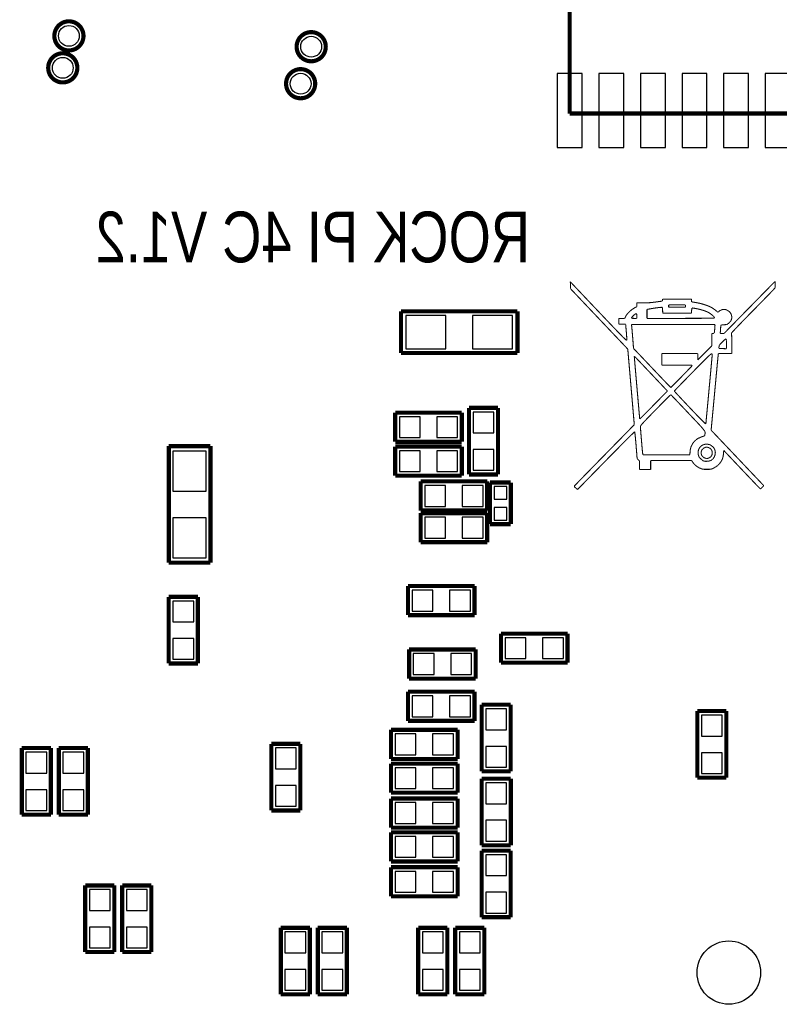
# Model space of a CAD drawing. Extents: x 0 to 59, y 0 to 85.
# Tile 3 of 8: x 24.3 to 42.5, y 17 to 40.6. Entities that reach past the tile are written whole.
import ezdxf

# ---------------------------------------------------------------- set-up
doc = ezdxf.new("R2010")
doc.units = 0
for name, color, linetype in [('BG_SILKSCREEN_BOTTOM', 1, 'CONTINUOUS'), ('PG_SILKSCREEN_BOTTOM', 3, 'CONTINUOUS'), ('PIN_BOTTOM', 4, 'CONTINUOUS')]:
    doc.layers.add(name, color=color, linetype=linetype)

msp = doc.modelspace()

# ---------------------------------------------------------------- linework, layer by layer
at = {"layer": 'BG_SILKSCREEN_BOTTOM', "const_width": 0.0254}
for points in [[(37.507012, 34.324087), (37.510009, 34.239403)], [(37.5444, 34.282685), (37.507012, 34.324087)], [(42.424299, 34.330005), (41.811118, 33.704784)], [(42.427322, 34.2551), (42.424299, 34.330005)], [(37.510009, 34.239403), (37.512904, 34.154694)], [(37.512904, 34.154694), (38.199898, 33.430083)], [(37.56152, 34.264397), (37.5444, 34.282685)], [(37.597715, 34.225992), (37.56152, 34.264397)], [(37.651106, 34.169604), (37.597715, 34.225992)], [(37.71961, 34.097189), (37.651106, 34.169604)], [(37.801423, 34.010905), (37.71961, 34.097189)], [(42.299001, 34.041283), (42.342105, 34.085886)], [(42.342105, 34.085886), (42.372305, 34.117305)], [(42.372305, 34.117305), (42.387901, 34.133993)], [(42.387901, 34.133993), (42.430217, 34.181288)], [(42.430217, 34.181288), (42.427322, 34.2551)], [(37.894412, 33.912683), (37.801423, 34.010905)], [(37.9968, 33.804784), (37.894412, 33.912683)], [(39.438301, 33.822488), (39.409421, 33.820405)], [(39.466418, 33.825002), (39.438301, 33.822488)], [(39.5208, 33.831784), (39.466418, 33.825002)], [(39.542618, 33.834781), (39.5208, 33.831784)], [(39.564513, 33.837702), (39.542618, 33.834781)], [(39.586002, 33.840699), (39.564513, 33.837702)], [(39.606601, 33.843493), (39.586002, 33.840699)], [(39.625803, 33.846084), (39.606601, 33.843493)], [(39.643304, 33.848497), (39.625803, 33.846084)], [(39.658519, 33.850504), (39.643304, 33.848497)], [(39.68021, 33.853399), (39.658519, 33.850504)], [(39.69131, 33.855), (39.68021, 33.853399)], [(39.700302, 33.8566), (39.69131, 33.855)], [(39.707414, 33.858505), (39.700302, 33.8566)], [(39.7129, 33.860588), (39.707414, 33.858505)], [(39.716913, 33.863382), (39.7129, 33.860588)], [(39.719707, 33.866785), (39.716913, 33.863382)], [(39.721409, 33.871103), (39.719707, 33.866785)], [(39.722603, 33.88299), (39.721409, 33.871103)], [(39.722603, 33.906587), (39.722603, 33.88299)], [(40.421408, 33.906587), (39.722603, 33.906587)], [(40.421408, 33.840598), (40.421408, 33.906587)], [(40.522804, 33.823885), (40.421408, 33.840598)], [(40.592604, 33.810296), (40.522804, 33.823885)], [(42.027323, 33.763001), (42.107104, 33.844382)], [(42.107104, 33.844382), (42.1799, 33.918982)], [(42.1799, 33.918982), (42.244416, 33.9852)], [(42.244416, 33.9852), (42.299001, 34.041283)], [(38.221615, 33.567903), (37.9968, 33.804784)], [(38.9128, 33.590992), (38.890423, 33.567294)], [(38.937108, 33.614182), (38.9128, 33.590992)], [(38.962914, 33.636382), (38.937108, 33.614182)], [(38.989508, 33.657083), (38.962914, 33.636382)], [(39.043407, 33.691982), (38.989508, 33.657083)], [(39.102513, 33.724393), (39.043407, 33.691982)], [(39.102513, 33.819998), (39.102513, 33.724393)], [(39.253109, 33.817001), (39.102513, 33.819998)], [(39.286104, 33.8169), (39.253109, 33.817001)], [(39.318209, 33.817103), (39.286104, 33.8169)], [(39.349401, 33.817789), (39.318209, 33.817103)], [(39.348512, 33.658505), (39.440104, 33.675193)], [(39.348512, 33.443799), (39.348512, 33.658505)], [(39.379804, 33.818906), (39.349401, 33.817789)], [(39.409421, 33.820405), (39.379804, 33.818906)], [(39.440104, 33.675193), (39.507109, 33.686394)], [(39.507109, 33.686394), (39.53952, 33.691297)], [(39.53952, 33.691297), (39.570508, 33.695792)], [(39.570508, 33.695792), (39.599819, 33.699806)], [(39.599819, 33.699806), (39.626819, 33.703082)], [(39.626819, 33.703082), (39.651203, 33.705698)], [(39.651203, 33.705698), (39.672412, 33.707603)], [(39.672412, 33.707603), (39.690116, 33.708696)], [(39.690116, 33.708696), (39.721612, 33.709686)], [(39.721612, 33.709686), (39.724508, 33.638795)], [(39.724508, 33.638795), (39.727505, 33.566887)], [(39.870202, 33.768792), (40.273707, 33.768792)], [(39.870202, 33.709686), (39.870202, 33.768792)], [(40.273707, 33.709686), (39.870202, 33.709686)], [(40.273707, 33.768792), (40.273707, 33.709686)], [(40.416505, 33.566887), (40.421408, 33.631886)], [(40.421408, 33.631886), (40.42631, 33.695894)], [(40.42631, 33.695894), (40.504999, 33.683092)], [(40.504999, 33.683092), (40.584501, 33.667294)], [(40.584501, 33.667294), (40.6241, 33.657591)], [(40.658923, 33.794598), (40.592604, 33.810296)], [(40.6241, 33.657591), (40.662809, 33.646999)], [(40.721407, 33.776895), (40.658923, 33.794598)], [(40.662809, 33.646999), (40.700223, 33.635594)], [(40.700223, 33.635594), (40.735707, 33.623606)], [(40.7797, 33.757184), (40.721407, 33.776895)], [(40.735707, 33.623606), (40.768905, 33.611083)], [(40.768905, 33.611083), (40.799106, 33.598383)], [(40.833802, 33.735797), (40.7797, 33.757184)], [(40.799106, 33.598383), (40.825903, 33.585582)], [(40.825903, 33.585582), (40.869819, 33.558201)], [(40.883205, 33.712683), (40.833802, 33.735797)], [(40.927807, 33.688096), (40.883205, 33.712683)], [(41.001112, 33.634883), (40.927807, 33.688096)], [(41.052318, 33.588604), (41.001112, 33.634883)], [(41.073908, 33.609305), (41.052318, 33.588604)], [(41.0988, 33.629092), (41.073908, 33.609305)], [(41.1258, 33.643799), (41.0988, 33.629092)], [(41.154401, 33.653603), (41.1258, 33.643799)], [(41.183916, 33.658302), (41.154401, 33.653603)], [(41.213811, 33.658099), (41.183916, 33.658302)], [(41.811118, 33.704784), (41.198013, 33.079487)], [(41.243504, 33.652892), (41.213811, 33.658099)], [(41.272511, 33.642605), (41.243504, 33.652892)], [(41.325902, 33.607299), (41.272511, 33.642605)], [(41.351505, 33.578394), (41.325902, 33.607299)], [(41.765499, 33.496098), (41.85351, 33.585582)], [(41.85351, 33.585582), (42.027323, 33.763001)], [(38.199898, 33.430083), (38.886917, 32.705396)], [(38.387909, 33.392999), (38.221615, 33.567903)], [(38.523418, 33.250784), (38.387909, 33.392999)], [(38.669417, 33.443799), (38.669417, 33.306004)], [(38.812114, 33.443799), (38.669417, 33.443799)], [(38.840715, 33.498003), (38.812114, 33.443799)], [(38.853821, 33.520304), (38.840715, 33.498003)], [(38.870611, 33.543596), (38.853821, 33.520304)], [(38.890423, 33.567294), (38.870611, 33.543596)], [(38.974522, 33.451698), (38.986917, 33.473695)], [(38.975614, 33.450098), (38.974522, 33.451698)], [(38.97851, 33.448701), (38.975614, 33.450098)], [(38.983209, 33.447482), (38.97851, 33.448701)], [(38.989508, 33.44639), (38.983209, 33.447482)], [(38.986917, 33.473695), (39.000201, 33.489087)], [(38.997204, 33.445501), (38.989508, 33.44639)], [(39.006221, 33.44479), (38.997204, 33.445501)], [(39.000201, 33.489087), (39.01661, 33.505597)], [(39.016102, 33.444282), (39.006221, 33.44479)], [(39.038505, 33.443799), (39.016102, 33.444282)], [(39.01661, 33.505597), (39.034618, 33.522006)], [(39.034618, 33.522006), (39.052805, 33.537093)], [(39.102513, 33.443799), (39.038505, 33.443799)], [(39.052805, 33.537093), (39.070001, 33.549692)], [(39.070001, 33.549692), (39.084707, 33.558404)], [(39.084707, 33.558404), (39.095604, 33.561985)], [(39.095604, 33.561985), (39.098118, 33.558302)], [(39.098118, 33.558302), (39.099109, 33.553883)], [(39.099109, 33.553883), (39.1001, 33.548091)], [(39.1001, 33.548091), (39.100912, 33.540903)], [(39.100912, 33.540903), (39.101598, 33.532699)], [(39.101598, 33.532699), (39.102106, 33.523504)], [(39.102106, 33.523504), (39.102411, 33.513497)], [(39.102411, 33.513497), (39.102513, 33.502905)], [(39.102513, 33.502905), (39.102513, 33.443799)], [(40.1606, 33.443799), (39.348512, 33.443799)], [(39.727505, 33.566887), (40.416505, 33.566887)], [(40.332304, 33.443901), (40.1606, 33.443799)], [(40.483307, 33.444282), (40.332304, 33.443901)], [(40.613914, 33.444891), (40.483307, 33.444282)], [(40.724023, 33.445704), (40.613914, 33.444891)], [(40.813812, 33.446695), (40.724023, 33.445704)], [(40.883408, 33.448092), (40.813812, 33.446695)], [(40.869819, 33.558201), (40.891917, 33.541792)], [(40.933014, 33.449692), (40.883408, 33.448092)], [(40.891917, 33.541792), (40.912999, 33.524596)], [(40.912999, 33.524596), (40.9321, 33.507401)], [(40.9321, 33.507401), (40.948508, 33.490992)], [(40.972613, 33.453705), (40.933014, 33.449692)], [(40.948508, 33.490992), (40.96131, 33.476006)], [(40.96131, 33.476006), (40.969616, 33.463306)], [(40.969616, 33.463306), (40.972613, 33.453705)], [(41.305201, 33.319796), (41.357601, 33.374203)], [(41.370021, 33.546288), (41.351505, 33.578394)], [(41.357601, 33.374203), (41.373806, 33.406588)], [(41.381401, 33.511998), (41.370021, 33.546288)], [(41.373806, 33.406588), (41.383204, 33.441005)], [(41.385719, 33.476489), (41.381401, 33.511998)], [(41.383204, 33.441005), (41.385719, 33.476489)], [(41.60741, 33.333487), (41.683, 33.411592)], [(41.683, 33.411592), (41.765499, 33.496098)], [(38.631216, 33.138389), (38.523418, 33.250784)], [(38.714223, 33.05269), (38.631216, 33.138389)], [(38.669417, 33.306004), (38.75311, 33.306004)], [(38.75311, 33.306004), (38.785114, 33.305394)], [(38.785114, 33.305394), (38.798398, 33.304683)], [(38.798398, 33.304683), (38.809803, 33.303693)], [(38.809803, 33.303693), (38.819303, 33.302499)], [(38.819303, 33.302499), (38.826923, 33.301)], [(38.826923, 33.301), (38.832307, 33.299298)], [(38.832307, 33.299298), (38.835609, 33.297292)], [(38.835609, 33.297292), (38.836702, 33.295184)], [(38.836702, 33.295184), (38.837718, 33.280706)], [(38.837718, 33.280706), (38.838911, 33.266405)], [(38.838911, 33.266405), (38.84041, 33.24799)], [(38.84041, 33.24799), (38.842315, 33.226096)], [(38.842315, 33.226096), (38.844499, 33.201204)], [(38.844499, 33.201204), (38.846912, 33.173899)], [(38.846912, 33.173899), (38.849605, 33.144587)], [(38.849605, 33.144587), (38.8525, 33.114005)], [(38.8525, 33.114005), (38.857403, 33.05269)], [(38.974522, 33.296098), (40.984399, 33.296098)], [(38.97851, 33.274483), (38.974522, 33.296098)], [(38.979805, 33.266101), (38.97851, 33.274483)], [(38.98171, 33.249794), (38.979805, 33.266101)], [(38.984022, 33.226604), (38.98171, 33.249794)], [(38.986917, 33.19719), (38.984022, 33.226604)], [(38.990118, 33.162494), (38.986917, 33.19719)], [(38.993623, 33.123099), (38.990118, 33.162494)], [(38.997306, 33.080096), (38.993623, 33.123099)], [(40.969717, 33.119085), (40.966619, 33.103185)], [(40.972308, 33.140802), (40.969717, 33.119085)], [(40.977515, 33.205598), (40.972308, 33.140802)], [(40.984399, 33.296098), (40.977515, 33.205598)], [(41.108401, 33.079487), (41.11531, 33.171105)], [(41.11531, 33.171105), (41.120212, 33.237881)], [(41.120212, 33.237881), (41.123108, 33.25909)], [(41.123108, 33.25909), (41.127401, 33.273898)], [(41.127401, 33.273898), (41.133801, 33.283296)], [(41.133801, 33.283296), (41.143199, 33.288503)], [(41.143199, 33.288503), (41.156306, 33.290789)], [(41.156306, 33.290789), (41.17401, 33.291297)], [(41.17401, 33.291297), (41.197022, 33.291196)], [(41.197022, 33.291196), (41.230017, 33.291983)], [(41.230017, 33.291983), (41.243021, 33.293202)], [(41.243021, 33.293202), (41.254299, 33.295006)], [(41.254299, 33.295006), (41.264611, 33.297698)], [(41.264611, 33.297698), (41.274314, 33.301381)], [(41.274314, 33.301381), (41.284017, 33.306182)], [(41.284017, 33.306182), (41.294101, 33.312303)], [(41.294101, 33.312303), (41.305201, 33.319796)], [(41.374111, 33.082484), (41.400705, 33.115098)], [(41.400705, 33.115098), (41.435223, 33.152791)], [(41.435223, 33.152791), (41.482112, 33.202702)], [(41.482112, 33.202702), (41.539922, 33.263383)], [(41.539922, 33.263383), (41.60741, 33.333487)], [(38.775513, 32.990587), (38.714223, 33.05269)], [(38.81821, 32.949083), (38.775513, 32.990587)], [(38.845211, 32.925182), (38.81821, 32.949083)], [(38.864311, 32.918095), (38.845211, 32.925182)], [(38.857403, 33.05269), (38.859511, 33.024293)], [(38.859511, 33.024293), (38.861314, 32.997902)], [(38.861314, 32.997902), (38.862813, 32.974305)], [(38.862813, 32.974305), (38.863905, 32.953985)], [(38.863905, 32.953985), (38.864515, 32.937501)], [(38.864718, 32.925283), (38.864311, 32.918095)], [(38.864515, 32.937501), (38.864718, 32.925283)], [(39.005002, 32.985989), (38.997306, 33.080096)], [(39.025703, 32.720204), (39.005002, 32.985989)], [(40.903703, 33.079487), (40.903703, 32.779183)], [(40.932202, 33.079487), (40.903703, 33.079487)], [(40.942819, 33.079893), (40.932202, 33.079487)], [(40.951201, 33.081493), (40.942819, 33.079893)], [(40.957703, 33.085303), (40.951201, 33.081493)], [(40.962809, 33.092187), (40.957703, 33.085303)], [(40.966619, 33.103185), (40.962809, 33.092187)], [(41.198013, 33.079487), (41.108401, 33.079487)], [(41.137916, 32.855484), (41.157601, 32.875703)], [(41.157601, 32.875703), (41.1845, 32.901992)], [(41.1845, 32.901992), (41.1972, 32.913803)], [(41.1972, 32.913803), (41.208909, 32.924394)], [(41.208909, 32.924394), (41.219399, 32.933488)], [(41.219399, 32.933488), (41.22862, 32.941082)], [(41.22862, 32.941082), (41.236113, 32.946696)], [(41.236113, 32.946696), (41.241701, 32.950302)], [(41.241701, 32.950302), (41.245206, 32.951496)], [(41.245206, 32.951496), (41.250819, 32.946797)], [(41.250819, 32.946797), (41.252902, 32.9406)], [(41.252902, 32.9406), (41.254604, 32.931405)], [(41.254604, 32.931405), (41.255899, 32.919086)], [(41.255899, 32.919086), (41.256915, 32.903389)], [(41.256915, 32.903389), (41.257499, 32.883983)], [(41.257499, 32.883983), (41.257906, 32.860793)], [(41.376905, 33.079106), (41.374111, 33.082484)], [(41.379216, 33.071181), (41.376905, 33.079106)], [(41.381121, 33.0581), (41.379216, 33.071181)], [(41.382721, 33.039202), (41.381121, 33.0581)], [(41.383915, 33.014006), (41.382721, 33.039202)], [(41.384906, 32.981798), (41.383915, 33.014006)], [(41.385515, 32.942098), (41.384906, 32.981798)], [(41.385922, 32.837298), (41.385515, 32.942098)], [(38.886917, 32.705396), (38.965708, 31.7976)], [(39.09662, 32.64629), (39.025703, 32.720204)], [(39.114019, 32.628281), (39.09662, 32.64629)], [(40.903703, 32.779183), (40.569007, 32.444487)], [(41.075915, 32.720204), (41.078912, 32.759498)], [(41.167406, 32.717181), (41.075915, 32.720204)], [(41.078912, 32.759498), (41.082519, 32.780503)], [(41.082519, 32.780503), (41.0861, 32.790282)], [(41.0861, 32.790282), (41.09151, 32.800493)], [(41.09151, 32.800493), (41.099003, 32.811491)], [(41.099003, 32.811491), (41.109011, 32.823887)], [(41.109011, 32.823887), (41.121813, 32.83839)], [(41.121813, 32.83839), (41.137916, 32.855484)], [(41.258007, 32.714184), (41.167406, 32.717181)], [(41.257906, 32.860793), (41.258007, 32.833386)], [(41.258007, 32.833386), (41.258007, 32.714184)], [(41.385922, 32.59709), (41.385922, 32.837298)], [(39.043407, 32.533082), (39.056513, 32.52249)], [(39.047903, 32.476999), (39.043407, 32.533082)], [(39.059714, 32.336892), (39.047903, 32.476999)], [(39.056513, 32.52249), (39.076503, 32.502602)], [(39.076503, 32.502602), (39.108507, 32.469582)], [(39.108507, 32.469582), (39.155014, 32.421093)], [(39.139317, 32.601891), (39.114019, 32.628281)], [(39.171423, 32.568083), (39.139317, 32.601891)], [(39.155014, 32.421093), (39.218413, 32.354495)], [(39.209421, 32.528104), (39.171423, 32.568083)], [(39.252322, 32.482993), (39.209421, 32.528104)], [(39.299007, 32.433692), (39.252322, 32.482993)], [(39.348512, 32.381393), (39.299007, 32.433692)], [(39.702918, 32.59709), (39.702918, 32.321398)], [(40.569007, 32.59709), (39.702918, 32.59709)], [(40.452904, 32.158889), (40.701722, 32.411695)], [(40.569007, 32.444487), (40.569007, 32.59709)], [(40.701722, 32.411695), (40.783205, 32.492798)], [(40.783205, 32.492798), (40.84132, 32.54789)], [(40.84132, 32.54789), (40.8797, 32.580402)], [(40.8797, 32.580402), (40.902407, 32.593382)], [(40.914523, 32.547789), (40.894508, 32.324599)], [(40.902407, 32.593382), (40.913202, 32.590181)], [(40.913202, 32.590181), (40.916022, 32.5739)], [(40.916022, 32.5739), (40.914523, 32.547789)], [(41.035402, 32.313702), (41.044317, 32.406793)], [(41.044317, 32.406793), (41.051201, 32.479082)], [(41.051201, 32.479082), (41.0559, 32.528002)], [(41.0559, 32.528002), (41.058211, 32.550786)], [(41.058211, 32.550786), (41.064104, 32.59709)], [(41.064104, 32.59709), (41.385922, 32.59709)], [(39.076909, 32.13669), (39.059714, 32.336892)], [(39.218413, 32.354495), (39.301014, 32.2675)], [(39.301014, 32.2675), (39.405306, 32.157492)], [(39.451915, 32.272199), (39.348512, 32.381393)], [(39.504417, 32.2167), (39.451915, 32.272199)], [(39.556715, 32.161505), (39.504417, 32.2167)], [(39.702918, 32.321398), (40.073021, 32.321398)], [(40.073021, 32.321398), (40.203907, 32.320789)], [(40.203907, 32.320789), (40.261515, 32.320205)], [(40.261515, 32.320205), (40.312619, 32.31929)], [(40.309013, 32.175196), (40.268703, 32.133692)], [(40.345208, 32.212585), (40.309013, 32.175196)], [(40.312619, 32.31929), (40.356206, 32.318198)], [(40.376704, 32.245198), (40.345208, 32.212585)], [(40.356206, 32.318198), (40.391613, 32.317004)], [(40.402612, 32.2723), (40.376704, 32.245198)], [(40.391613, 32.317004), (40.417801, 32.315582)], [(40.422119, 32.293001), (40.402612, 32.2723)], [(40.417801, 32.315582), (40.434006, 32.314083)], [(40.439111, 32.312483), (40.422119, 32.293001)], [(40.434006, 32.314083), (40.439111, 32.312483)], [(40.894508, 32.324599), (40.874518, 32.107099)], [(41.013101, 32.075806), (41.024912, 32.202501)], [(41.024912, 32.202501), (41.035402, 32.313702)], [(39.097407, 31.900698), (39.076909, 32.13669)], [(39.405306, 32.157492), (39.533601, 32.022085)], [(39.533601, 32.022085), (39.839722, 31.698082)], [(39.60782, 32.107581), (39.556715, 32.161505)], [(39.656614, 32.056197), (39.60782, 32.107581)], [(39.702105, 32.008394), (39.656614, 32.056197)], [(39.743202, 31.965392), (39.702105, 32.008394)], [(39.778711, 31.928283), (39.743202, 31.965392)], [(39.828902, 31.876289), (39.778711, 31.928283)], [(40.17932, 32.041795), (39.921409, 31.780785)], [(40.165223, 31.863995), (40.227606, 31.928283)], [(40.225218, 32.088988), (40.17932, 32.041795)], [(40.268703, 32.133692), (40.225218, 32.088988)], [(40.227606, 31.928283), (40.297202, 31.999682)], [(40.297202, 31.999682), (40.372716, 32.077101)], [(40.372716, 32.077101), (40.452904, 32.158889)], [(40.874518, 32.107099), (40.851023, 31.852591)], [(40.971622, 31.629198), (41.00002, 31.936182)], [(41.00002, 31.936182), (41.013101, 32.075806)], [(38.965708, 31.7976), (39.043407, 30.889804)], [(39.118921, 31.652997), (39.097407, 31.900698)], [(39.839722, 31.698082), (39.507998, 31.359399)], [(39.921409, 31.780785), (39.828902, 31.876289)], [(40.005, 31.697193), (40.0336, 31.727699)], [(40.010817, 31.6897), (40.005, 31.697193)], [(40.0336, 31.727699), (40.0669, 31.762395)], [(40.0669, 31.762395), (40.111223, 31.808293)], [(40.111223, 31.808293), (40.165223, 31.863995)], [(40.851023, 31.852591), (40.826411, 31.586399)], [(39.13952, 31.417793), (39.118921, 31.652997)], [(39.736217, 31.427801), (39.78722, 31.479185)], [(39.78722, 31.479185), (39.831518, 31.523584)], [(39.831518, 31.523584), (39.868119, 31.559805)], [(39.868119, 31.559805), (39.895805, 31.586881)], [(39.895805, 31.586881), (39.913611, 31.603899)], [(39.913611, 31.603899), (39.920418, 31.609487)], [(39.920418, 31.609487), (39.948612, 31.5817)], [(39.948612, 31.5817), (39.980006, 31.549188)], [(39.980006, 31.549188), (40.021408, 31.506084)], [(40.028216, 31.670193), (40.010817, 31.6897)], [(40.021408, 31.506084), (40.0717, 31.453506)], [(40.056003, 31.639688), (40.028216, 31.670193)], [(40.093113, 31.599403), (40.056003, 31.639688)], [(40.138604, 31.550381), (40.093113, 31.599403)], [(40.191309, 31.493993), (40.138604, 31.550381)], [(40.250212, 31.431306), (40.191309, 31.493993)], [(40.826411, 31.586399), (40.802916, 31.333796)], [(40.889911, 30.754904), (40.971622, 31.629198)], [(39.157021, 31.219191), (39.13952, 31.417793)], [(39.174318, 31.028589), (39.157021, 31.219191)], [(39.392606, 31.241695), (39.340815, 31.189397)], [(39.507998, 31.359399), (39.392606, 31.241695)], [(39.456106, 31.142788), (39.553312, 31.242305)], [(39.553312, 31.242305), (39.679423, 31.370499)], [(39.679423, 31.370499), (39.736217, 31.427801)], [(40.0717, 31.453506), (40.129511, 31.3928)], [(40.129511, 31.3928), (40.193722, 31.325185)], [(40.193722, 31.325185), (40.263216, 31.251982)], [(40.382012, 31.291505), (40.250212, 31.431306)], [(40.263216, 31.251982), (40.336699, 31.174284)], [(40.464816, 31.204281), (40.382012, 31.291505)], [(40.802916, 31.333796), (40.7829, 31.119902)], [(39.180008, 31.032501), (39.174318, 31.028589)], [(39.195908, 31.046801), (39.180008, 31.032501)], [(39.2208, 31.070601), (39.195908, 31.046801)], [(39.253922, 31.102986), (39.2208, 31.070601)], [(39.294206, 31.142889), (39.253922, 31.102986)], [(39.269822, 30.948884), (39.316304, 30.998287)], [(39.340815, 31.189397), (39.294206, 31.142889)], [(39.316304, 30.998287), (39.377823, 31.062193)], [(39.377823, 31.062193), (39.456106, 31.142788)], [(40.336699, 31.174284), (40.564308, 30.933695)], [(40.536698, 31.128995), (40.464816, 31.204281)], [(40.598217, 31.065292), (40.536698, 31.128995)], [(40.6495, 31.012892), (40.598217, 31.065292)], [(40.6908, 30.97149), (40.6495, 31.012892)], [(40.7829, 31.119902), (40.768803, 30.970093)], [(38.913714, 30.755793), (38.841299, 30.681803)], [(38.969213, 30.812689), (38.913714, 30.755793)], [(39.020801, 30.866105), (38.969213, 30.812689)], [(39.043407, 30.889804), (39.020801, 30.866105)], [(39.191108, 30.841493), (39.199718, 30.865293)], [(39.19281, 30.808905), (39.191108, 30.841493)], [(39.197305, 30.7451), (39.19281, 30.808905)], [(39.204011, 30.659299), (39.197305, 30.7451)], [(39.199718, 30.865293), (39.213511, 30.884597)], [(39.213511, 30.884597), (39.236218, 30.911698)], [(39.236218, 30.911698), (39.269822, 30.948884)], [(40.564308, 30.933695), (40.637308, 30.854701)], [(40.637308, 30.854701), (40.688209, 30.796789)], [(40.688209, 30.796789), (40.72062, 30.755082)], [(40.722601, 30.940705), (40.6908, 30.97149)], [(40.72062, 30.755082), (40.738222, 30.724983)], [(40.745004, 30.920284), (40.722601, 30.940705)], [(40.762911, 30.909489), (40.745004, 30.920284)], [(40.768803, 30.970093), (40.762911, 30.909489)], [(40.940101, 30.703698), (40.889911, 30.754904)], [(38.753923, 30.592598), (38.653822, 30.490389)], [(38.841299, 30.681803), (38.753923, 30.592598)], [(38.804799, 30.475987), (38.888111, 30.559299)], [(38.888111, 30.559299), (38.956615, 30.627396)], [(38.956615, 30.627396), (39.008304, 30.678095)], [(39.008304, 30.678095), (39.041222, 30.709387)], [(39.041222, 30.709387), (39.053313, 30.719395)], [(39.053313, 30.719395), (39.057402, 30.696383)], [(39.057402, 30.696383), (39.060399, 30.671389)], [(39.060399, 30.671389), (39.064006, 30.638699)], [(39.064006, 30.638699), (39.068019, 30.599202)], [(39.068019, 30.599202), (39.072414, 30.553787)], [(39.072414, 30.553787), (39.077011, 30.503495)], [(39.212114, 30.560594), (39.204011, 30.659299)], [(39.2208, 30.4578), (39.212114, 30.560594)], [(40.527605, 30.525898), (40.48821, 30.488992)], [(40.572207, 30.557495), (40.527605, 30.525898)], [(40.675306, 30.602301), (40.572207, 30.557495)], [(40.692121, 30.607102), (40.675306, 30.602301)], [(40.705507, 30.611293), (40.692121, 30.607102)], [(40.715819, 30.615204), (40.705507, 30.611293)], [(40.723515, 30.619294), (40.715819, 30.615204)], [(40.729205, 30.623891), (40.723515, 30.619294)], [(40.73332, 30.629403), (40.729205, 30.623891)], [(40.736215, 30.636286), (40.73332, 30.629403)], [(40.740305, 30.655387), (40.736215, 30.636286)], [(40.738222, 30.724983), (40.744902, 30.701488)], [(40.744419, 30.679898), (40.740305, 30.655387)], [(40.744902, 30.701488), (40.744419, 30.679898)], [(40.958516, 30.684495), (40.940101, 30.703698)], [(40.994101, 30.647081), (40.958516, 30.684495)], [(41.045105, 30.593487), (40.994101, 30.647081)], [(41.109621, 30.525593), (41.045105, 30.593487)], [(41.185922, 30.445202), (41.109621, 30.525593)], [(38.5429, 30.377282), (38.423418, 30.255286)], [(38.653822, 30.490389), (38.5429, 30.377282)], [(38.601701, 30.271288), (38.708609, 30.379289)], [(38.708609, 30.379289), (38.804799, 30.475987)], [(39.077011, 30.503495), (39.081812, 30.449088)], [(39.081812, 30.449088), (39.086714, 30.391583)], [(39.086714, 30.391583), (39.112317, 30.071593)], [(39.229309, 30.360087), (39.2208, 30.4578)], [(39.236802, 30.276495), (39.229309, 30.360087)], [(39.2462, 30.187798), (39.236802, 30.276495)], [(40.391105, 30.297806), (40.384019, 30.2419)], [(40.405406, 30.350993), (40.391105, 30.297806)], [(40.426716, 30.401006), (40.405406, 30.350993)], [(40.454402, 30.447082), (40.426716, 30.401006)], [(40.48821, 30.488992), (40.454402, 30.447082)], [(40.5781, 30.249393), (40.592604, 30.299101)], [(40.592604, 30.299101), (40.619121, 30.344186)], [(40.619121, 30.344186), (40.657501, 30.382185)], [(40.657501, 30.382185), (40.707818, 30.410302)], [(40.674417, 30.291303), (40.659101, 30.263592)], [(40.726512, 30.335398), (40.674417, 30.291303)], [(40.707818, 30.410302), (40.740711, 30.418303)], [(40.760117, 30.347183), (40.726512, 30.335398)], [(40.740711, 30.418303), (40.760015, 30.420005)], [(40.760015, 30.420005), (40.780411, 30.420386)], [(40.793721, 30.348885), (40.760117, 30.347183)], [(40.780411, 30.420386), (40.801011, 30.419294)], [(40.826004, 30.3419), (40.793721, 30.348885)], [(40.801011, 30.419294), (40.821204, 30.416881)], [(40.821204, 30.416881), (40.840304, 30.4133)], [(40.855519, 30.327092), (40.826004, 30.3419)], [(40.840304, 30.4133), (40.8575, 30.408397)], [(40.881021, 30.305781), (40.855519, 30.327092)], [(40.8575, 30.408397), (40.872207, 30.402403)], [(40.872207, 30.402403), (40.934919, 30.355997)], [(40.90101, 30.279086), (40.881021, 30.305781)], [(40.914117, 30.2482), (40.90101, 30.279086)], [(40.934919, 30.355997), (40.957906, 30.327498)], [(40.957906, 30.327498), (40.975102, 30.296104)], [(40.975102, 30.296104), (40.986202, 30.2625)], [(41.272104, 30.354397), (41.185922, 30.445202)], [(41.366415, 30.254981), (41.272104, 30.354397)], [(38.297409, 30.126686), (38.053721, 29.877791)], [(38.423418, 30.255286), (38.297409, 30.126686)], [(38.363322, 30.029201), (38.601701, 30.271288)], [(39.112317, 30.071593), (39.141908, 30.045)], [(39.141908, 30.045), (39.157504, 30.029506)], [(39.250112, 30.165091), (39.2462, 30.187798)], [(40.379117, 30.165091), (39.250112, 30.165091)], [(40.384019, 30.2419), (40.379117, 30.165091)], [(40.575814, 30.197806), (40.5781, 30.249393)], [(40.585822, 30.147006), (40.575814, 30.197806)], [(40.608301, 30.099483), (40.585822, 30.147006)], [(40.691105, 30.025289), (40.608301, 30.099483)], [(40.650922, 30.233696), (40.649906, 30.202988)], [(40.649906, 30.202988), (40.656104, 30.172685)], [(40.659101, 30.263592), (40.650922, 30.233696)], [(40.656104, 30.172685), (40.669718, 30.143882)], [(40.669718, 30.143882), (40.690521, 30.117999)], [(40.690521, 30.117999), (40.718613, 30.096206)], [(40.718613, 30.096206), (40.77081, 30.078401)], [(40.77081, 30.078401), (40.797404, 30.078197)], [(40.797404, 30.078197), (40.823312, 30.083404)], [(40.823312, 30.083404), (40.847721, 30.093691)], [(40.847721, 30.093691), (40.869819, 30.108601)], [(40.869819, 30.108601), (40.88892, 30.127804)], [(40.88892, 30.127804), (40.904008, 30.151095)], [(40.908808, 30.044187), (40.89052, 30.032706)], [(40.904008, 30.151095), (40.914523, 30.177892)], [(40.925318, 30.058182), (40.908808, 30.044187)], [(40.914523, 30.177892), (40.914117, 30.2482)], [(40.940304, 30.074895), (40.925318, 30.058182)], [(40.96672, 30.116882), (40.940304, 30.074895)], [(40.981605, 30.153788), (40.96672, 30.116882)], [(40.989707, 30.190796), (40.981605, 30.153788)], [(40.986202, 30.2625), (40.991206, 30.227194)], [(40.991206, 30.227194), (40.989707, 30.190796)], [(41.136799, 30.016602), (41.153105, 30.047895)], [(41.153105, 30.047895), (41.166517, 30.080382)], [(41.166517, 30.080382), (41.1718, 30.098898)], [(41.1718, 30.098898), (41.174416, 30.110684)], [(41.174416, 30.110684), (41.177007, 30.123689)], [(41.177007, 30.123689), (41.179521, 30.137481)], [(41.179521, 30.137481), (41.181807, 30.151883)], [(41.181807, 30.151883), (41.183814, 30.166386)], [(41.183814, 30.166386), (41.185617, 30.180788)], [(41.185617, 30.180788), (41.187116, 30.194606)], [(41.187116, 30.194606), (41.193999, 30.269485)], [(41.193999, 30.269485), (41.597605, 29.843095)], [(41.572002, 30.038091), (41.366415, 30.254981)], [(42.154602, 29.42369), (41.572002, 30.038091)], [(37.680214, 29.331183), (38.363322, 30.029201)], [(38.053721, 29.877791), (37.944704, 29.766184)], [(39.157504, 30.029506), (39.162609, 30.021987)], [(39.162609, 30.021987), (39.166317, 30.013199)], [(39.166317, 30.013199), (39.168807, 30.001997)], [(39.168807, 30.001997), (39.170305, 29.987596)], [(39.170305, 29.987596), (39.171118, 29.9688)], [(39.171118, 29.9688), (39.171321, 29.944593)], [(39.171321, 29.944593), (39.171423, 29.913986)], [(39.171423, 29.913986), (39.171423, 29.810685)], [(39.171423, 29.810685), (39.437107, 29.810685)], [(39.437107, 30.027296), (40.420417, 30.027296)], [(39.437107, 29.810685), (39.437107, 30.027296)], [(40.420417, 30.027296), (40.449906, 29.984903)], [(40.449906, 29.984903), (40.479218, 29.946905)], [(40.479218, 29.946905), (40.495322, 29.929684)], [(40.495322, 29.929684), (40.512517, 29.913605)], [(40.512517, 29.913605), (40.530907, 29.898492)], [(40.530907, 29.898492), (40.550516, 29.884294)], [(40.550516, 29.884294), (40.571623, 29.870883)], [(40.571623, 29.870883), (40.594102, 29.858183)], [(40.594102, 29.858183), (40.618207, 29.846092)], [(40.618207, 29.846092), (40.652217, 29.8307)], [(40.652217, 29.8307), (40.666619, 29.825493)], [(40.666619, 29.825493), (40.680919, 29.821581)], [(40.680919, 29.821581), (40.695905, 29.818889)], [(40.701011, 30.020489), (40.691105, 30.025289)], [(40.695905, 29.818889), (40.712923, 29.817085)], [(40.710612, 30.016602), (40.701011, 30.020489)], [(40.720315, 30.013605), (40.710612, 30.016602)], [(40.712923, 29.817085), (40.73271, 29.816095)], [(40.730322, 30.011294), (40.720315, 30.013605)], [(40.740914, 30.009694), (40.730322, 30.011294)], [(40.73271, 29.816095), (40.756611, 29.815688)], [(40.75242, 30.008805), (40.740914, 30.009694)], [(40.76512, 30.0085), (40.75242, 30.008805)], [(40.756611, 29.815688), (40.785618, 29.815587)], [(40.795423, 30.00949), (40.76512, 30.0085)], [(40.785618, 29.815587), (40.838806, 29.816095)], [(40.822905, 30.012183), (40.795423, 30.00949)], [(40.847721, 30.016806), (40.822905, 30.012183)], [(40.838806, 29.816095), (40.858719, 29.817187)], [(40.8702, 30.023587), (40.847721, 30.016806)], [(40.858719, 29.817187), (40.87561, 29.81899)], [(40.89052, 30.032706), (40.8702, 30.023587)], [(40.87561, 29.81899), (40.890622, 29.821784)], [(40.890622, 29.821784), (40.904719, 29.825798)], [(40.904719, 29.825798), (40.919121, 29.831182)], [(40.919121, 29.831182), (40.934818, 29.838193)], [(40.934818, 29.838193), (40.952903, 29.847083)], [(40.952903, 29.847083), (41.016199, 29.884903)], [(41.016199, 29.884903), (41.045003, 29.907382)], [(41.045003, 29.907382), (41.071622, 29.931893)], [(41.071622, 29.931893), (41.095905, 29.958386)], [(41.095905, 29.958386), (41.117622, 29.986681)], [(41.117622, 29.986681), (41.136799, 30.016602)], [(41.597605, 29.843095), (41.740506, 29.692498)], [(37.762307, 29.578986), (37.693016, 29.507586)], [(37.846813, 29.665905), (37.762307, 29.578986)], [(37.944704, 29.766184), (37.846813, 29.665905)], [(41.740506, 29.692498), (41.806114, 29.623385)], [(41.806114, 29.623385), (41.86621, 29.56019)], [(37.608612, 29.419499), (37.597613, 29.407002)], [(37.597613, 29.407002), (37.600306, 29.402888)], [(37.600306, 29.402888), (37.603506, 29.399586)], [(37.603506, 29.399586), (37.607723, 29.395395)], [(37.607723, 29.395395), (37.612803, 29.390594)], [(37.641098, 29.453688), (37.608612, 29.419499)], [(37.612803, 29.390594), (37.618619, 29.385184)], [(37.618619, 29.385184), (37.62502, 29.379291)], [(37.62502, 29.379291), (37.631802, 29.373093)], [(37.631802, 29.373093), (37.638914, 29.366591)], [(37.638914, 29.366591), (37.680214, 29.331183)], [(37.693016, 29.507586), (37.641098, 29.453688)], [(41.86621, 29.56019), (41.919423, 29.504284)], [(41.919423, 29.504284), (41.964407, 29.45699)], [(41.964407, 29.45699), (42.000221, 29.419702)], [(42.000221, 29.419702), (42.025316, 29.393693)], [(42.025316, 29.393693), (42.038499, 29.380383)], [(42.038499, 29.380383), (42.074922, 29.343985)], [(42.074922, 29.343985), (42.115308, 29.383304)], [(42.115308, 29.383304), (42.154602, 29.42369)]]:
    msp.add_lwpolyline(points, dxfattribs=at)
at = {"layer": 'PG_SILKSCREEN_BOTTOM', "const_width": 0.1}
for points in [[(37.4904, 41.565982), (37.4904, 38.365989)], [(37.4904, 38.365989), (51.54041, 38.365989)], [(36.236402, 33.61342), (33.436408, 33.61342)], [(33.436408, 33.61342), (33.436408, 32.613422)], [(36.236402, 32.613422), (36.236402, 33.61342)], [(33.436408, 32.613422), (36.236402, 32.613422)], [(35.770591, 31.293587), (35.070593, 31.293587)], [(35.070593, 31.293587), (35.070593, 29.693591)], [(35.770591, 29.693591), (35.770591, 31.293587)], [(34.899803, 31.177433), (33.299781, 31.177433)], [(33.299781, 31.177433), (33.299781, 30.477435)], [(34.899803, 30.477435), (34.899803, 31.177433)], [(33.299781, 30.477435), (34.899803, 30.477435)], [(27.859406, 30.373218), (27.859406, 27.573199)], [(28.859429, 30.373218), (27.859406, 30.373218)], [(28.859429, 27.573199), (28.859429, 30.373218)], [(34.899803, 30.364608), (33.299806, 30.364608)], [(33.299806, 30.364608), (33.299806, 29.664609)], [(34.899803, 29.664609), (34.899803, 30.364608)], [(33.299806, 29.664609), (34.899803, 29.664609)], [(35.509403, 29.526408), (33.909406, 29.526408)], [(33.909406, 29.526408), (33.909406, 28.826409)], [(35.070593, 29.693591), (35.770591, 29.693591)], [(35.509403, 28.826409), (35.509403, 29.526408)], [(35.577018, 29.49862), (35.577018, 28.498622)], [(36.077017, 29.49862), (35.577018, 29.49862)], [(36.077017, 28.498622), (36.077017, 29.49862)], [(33.909406, 28.826409), (35.509403, 28.826409)], [(35.509403, 28.764408), (33.909406, 28.764408)], [(33.909406, 28.764408), (33.909406, 28.064409)], [(35.509403, 28.064409), (35.509403, 28.764408)], [(35.577018, 28.498622), (36.077017, 28.498622)], [(33.909406, 28.064409), (35.509403, 28.064409)], [(27.859406, 27.573199), (28.859429, 27.573199)], [(35.204603, 27.011833), (33.604606, 27.011833)], [(33.604606, 27.011833), (33.604606, 26.311835)], [(35.204603, 26.311835), (35.204603, 27.011833)], [(28.556991, 26.75062), (27.856993, 26.75062)], [(27.856993, 26.75062), (27.856993, 25.150623)], [(28.556991, 25.150623), (28.556991, 26.75062)], [(33.604606, 26.311835), (35.204603, 26.311835)], [(37.439803, 25.868833), (35.839806, 25.868833)], [(35.839806, 25.868833), (35.839806, 25.168835)], [(37.439803, 25.168835), (37.439803, 25.868833)], [(35.233204, 25.487986), (33.633207, 25.487986)], [(33.633207, 25.487986), (33.633207, 24.787987)], [(35.233204, 24.787987), (35.233204, 25.487986)], [(27.856993, 25.150623), (28.556991, 25.150623)], [(35.839806, 25.168835), (37.439803, 25.168835)], [(33.633207, 24.787987), (35.233204, 24.787987)], [(35.204603, 24.471833), (33.604606, 24.471833)], [(33.604606, 24.471833), (33.604606, 23.771835)], [(35.204603, 23.771835), (35.204603, 24.471833)], [(36.075391, 24.15982), (35.375393, 24.15982)], [(35.375393, 24.15982), (35.375393, 22.559823)], [(36.075391, 22.559823), (36.075391, 24.15982)], [(40.557018, 24.00742), (40.557018, 22.407397)], [(41.257017, 24.00742), (40.557018, 24.00742)], [(41.257017, 22.407397), (41.257017, 24.00742)], [(33.604606, 23.771835), (35.204603, 23.771835)], [(34.798203, 23.557408), (33.198181, 23.557408)], [(33.198181, 23.557408), (33.198181, 22.857409)], [(34.798203, 22.857409), (34.798203, 23.557408)], [(31.020817, 23.22002), (30.320818, 23.22002)], [(30.320818, 23.22002), (30.320818, 21.620023)], [(31.020817, 21.620023), (31.020817, 23.22002)], [(24.326418, 23.11842), (24.326418, 21.518423)], [(25.026417, 23.11842), (24.326418, 23.11842)], [(25.026417, 21.518423), (25.026417, 23.11842)], [(25.215418, 23.11842), (25.215418, 21.518423)], [(25.915417, 23.11842), (25.215418, 23.11842)], [(25.915417, 21.518423), (25.915417, 23.11842)], [(33.198181, 22.857409), (34.798203, 22.857409)], [(34.798203, 22.744608), (33.198206, 22.744608)], [(33.198206, 22.744608), (33.198206, 22.044609)], [(34.798203, 22.044609), (34.798203, 22.744608)], [(35.375393, 22.559823), (36.075391, 22.559823)], [(35.375418, 22.38182), (35.375418, 20.781823)], [(36.075417, 22.38182), (35.375418, 22.38182)], [(36.075417, 20.781823), (36.075417, 22.38182)], [(40.557018, 22.407397), (41.257017, 22.407397)], [(33.198206, 22.044609), (34.798203, 22.044609)], [(34.798203, 21.906408), (33.198206, 21.906408)], [(33.198206, 21.906408), (33.198206, 21.206409)], [(34.798203, 21.206409), (34.798203, 21.906408)], [(24.326418, 21.518423), (25.026417, 21.518423)], [(25.215418, 21.518423), (25.915417, 21.518423)], [(30.320818, 21.620023), (31.020817, 21.620023)], [(33.198206, 21.206409), (34.798203, 21.206409)], [(34.798203, 21.093608), (33.198206, 21.093608)], [(33.198206, 21.093608), (33.198206, 20.393609)], [(34.798203, 20.393609), (34.798203, 21.093608)], [(35.375418, 20.781823), (36.075417, 20.781823)], [(36.075391, 20.65462), (35.375393, 20.65462)], [(35.375393, 20.65462), (35.375393, 19.054623)], [(36.075391, 19.054623), (36.075391, 20.65462)], [(33.198206, 20.393609), (34.798203, 20.393609)], [(34.798203, 20.255408), (33.198206, 20.255408)], [(33.198206, 20.255408), (33.198206, 19.555409)], [(34.798203, 19.555409), (34.798203, 20.255408)], [(25.850418, 19.81642), (25.850418, 18.216423)], [(26.550417, 19.81642), (25.850418, 19.81642)], [(26.550417, 18.216423), (26.550417, 19.81642)], [(26.739418, 19.81642), (26.739418, 18.216423)], [(27.439417, 19.81642), (26.739418, 19.81642)], [(27.439417, 18.216423), (27.439417, 19.81642)], [(33.198206, 19.555409), (34.798203, 19.555409)], [(35.375393, 19.054623), (36.075391, 19.054623)], [(30.549418, 18.80042), (30.549418, 17.200423)], [(31.249417, 18.80042), (30.549418, 18.80042)], [(31.249417, 17.200423), (31.249417, 18.80042)], [(31.438418, 18.80042), (31.438418, 17.200397)], [(32.138417, 18.80042), (31.438418, 18.80042)], [(32.138417, 17.200397), (32.138417, 18.80042)], [(34.551391, 18.80042), (33.851393, 18.80042)], [(33.851393, 18.80042), (33.851393, 17.200423)], [(34.551391, 17.200423), (34.551391, 18.80042)], [(35.440391, 18.80042), (34.740393, 18.80042)], [(34.740393, 18.80042), (34.740393, 17.200423)], [(35.440391, 17.200423), (35.440391, 18.80042)], [(25.850418, 18.216423), (26.550417, 18.216423)], [(26.739418, 18.216423), (27.439417, 18.216423)], [(30.549418, 17.200423), (31.249417, 17.200423)], [(31.438418, 17.200397), (32.138417, 17.200397)], [(33.851393, 17.200423), (34.551391, 17.200423)], [(34.740393, 17.200423), (35.440391, 17.200423)]]:
    msp.add_lwpolyline(points, dxfattribs=at)
at = {"layer": 'PG_SILKSCREEN_BOTTOM', "const_width": 0.100101}
for points in [[(25.809016, 40.231492, 1), (25.109005, 40.231495, 1)], [(31.630391, 39.971447, 1), (30.930409, 39.971424, 1)], [(25.661417, 39.463421, 1), (24.961431, 39.463414, 1)], [(31.376417, 39.082421, 1), (30.676402, 39.082404, 1)]]:
    msp.add_lwpolyline(points, format="xyb", close=True, dxfattribs=at)
at = {"layer": 'PIN_BOTTOM'}
for points in [[(37.790425, 37.553494), (37.790425, 39.328496), (37.190426, 39.328496), (37.190426, 37.553494)], [(38.790423, 37.553494), (38.790423, 39.328496), (38.190424, 39.328496), (38.190424, 37.553494)], [(39.790421, 37.553494), (39.790421, 39.328496), (39.190422, 39.328496), (39.190422, 37.553494)], [(40.790419, 37.553494), (40.790419, 39.328496), (40.19042, 39.328496), (40.19042, 37.553494)], [(41.790417, 37.553494), (41.790417, 39.328496), (41.190418, 39.328496), (41.190418, 37.553494)], [(42.790415, 37.553494), (42.790415, 39.328496), (42.190416, 39.328496), (42.190416, 37.553494)], [(34.516416, 32.713422), (34.516416, 33.51342), (33.556423, 33.51342), (33.556423, 32.713422)], [(36.116412, 32.713422), (36.116412, 33.51342), (35.156419, 33.51342), (35.156419, 32.713422)], [(33.89978, 30.577434), (33.89978, 31.077433), (33.399781, 31.077433), (33.399781, 30.577434)], [(34.799803, 30.577434), (34.799803, 31.077433), (34.299804, 31.077433), (34.299804, 30.577434)], [(35.17058, 30.693601), (35.670579, 30.693601), (35.670579, 31.1936), (35.17058, 31.1936)], [(35.17058, 29.793578), (35.670579, 29.793578), (35.670579, 30.293577), (35.17058, 30.293577)], [(28.759429, 30.253191), (27.959431, 30.253191), (27.959431, 29.293198), (28.759429, 29.293198)], [(33.899805, 29.764584), (33.899805, 30.264583), (33.399806, 30.264583), (33.399806, 29.764584)], [(34.799829, 29.764584), (34.799829, 30.264583), (34.29983, 30.264583), (34.29983, 29.764584)], [(34.509405, 28.926409), (34.509405, 29.426408), (34.009406, 29.426408), (34.009406, 28.926409)], [(35.409429, 28.926409), (35.409429, 29.426408), (34.90943, 29.426408), (34.90943, 28.926409)], [(35.979405, 29.405021), (35.674605, 29.405021), (35.674605, 29.100221), (35.979405, 29.100221)], [(35.979405, 28.897021), (35.674605, 28.897021), (35.674605, 28.592221), (35.979405, 28.592221)], [(28.759429, 28.653194), (27.959431, 28.653194), (27.959431, 27.693201), (28.759429, 27.693201)], [(34.509405, 28.164409), (34.509405, 28.664408), (34.009406, 28.664408), (34.009406, 28.164409)], [(35.409429, 28.164409), (35.409429, 28.664408), (34.90943, 28.664408), (34.90943, 28.164409)], [(33.704594, 26.911821), (33.704594, 26.411822), (34.204592, 26.411822), (34.204592, 26.911821)], [(34.604617, 26.911821), (34.604617, 26.411822), (35.104616, 26.411822), (35.104616, 26.911821)], [(27.957005, 26.150633), (28.457004, 26.150633), (28.457004, 26.650632), (27.957005, 26.650632)], [(27.957005, 25.25061), (28.457004, 25.25061), (28.457004, 25.750609), (27.957005, 25.750609)], [(35.939794, 25.768821), (35.939794, 25.268822), (36.439793, 25.268822), (36.439793, 25.768821)], [(36.839817, 25.768821), (36.839817, 25.268822), (37.339816, 25.268822), (37.339816, 25.768821)], [(34.233206, 24.887961), (34.233206, 25.38796), (33.733207, 25.38796), (33.733207, 24.887961)], [(35.133229, 24.887961), (35.133229, 25.38796), (34.63323, 25.38796), (34.63323, 24.887961)], [(33.704594, 24.371846), (33.704594, 23.871847), (34.204592, 23.871847), (34.204592, 24.371846)], [(34.604617, 24.371846), (34.604617, 23.871847), (35.104616, 23.871847), (35.104616, 24.371846)], [(35.47538, 23.559834), (35.975379, 23.559834), (35.975379, 24.059832), (35.47538, 24.059832)], [(41.15703, 23.907407), (40.657031, 23.907407), (40.657031, 23.407408), (41.15703, 23.407408)], [(33.79818, 22.957384), (33.79818, 23.457383), (33.298181, 23.457383), (33.298181, 22.957384)], [(34.698203, 22.957384), (34.698203, 23.457383), (34.198204, 23.457383), (34.198204, 22.957384)], [(24.926404, 23.018432), (24.426405, 23.018432), (24.426405, 22.518434), (24.926404, 22.518434)], [(25.815404, 23.018432), (25.315405, 23.018432), (25.315405, 22.518434), (25.815404, 22.518434)], [(30.420805, 22.620033), (30.920804, 22.620033), (30.920804, 23.120032), (30.420805, 23.120032)], [(35.47538, 22.65981), (35.975379, 22.65981), (35.975379, 23.159809), (35.47538, 23.159809)], [(41.15703, 23.007384), (40.657031, 23.007384), (40.657031, 22.507384), (41.15703, 22.507384)], [(33.798205, 22.144609), (33.798205, 22.644608), (33.298206, 22.644608), (33.298206, 22.144609)], [(34.698229, 22.144609), (34.698229, 22.644608), (34.19823, 22.644608), (34.19823, 22.144609)], [(35.97543, 22.281832), (35.475431, 22.281832), (35.475431, 21.781833), (35.97543, 21.781833)], [(24.926404, 22.118409), (24.426405, 22.118409), (24.426405, 21.61841), (24.926404, 21.61841)], [(25.815404, 22.118409), (25.315405, 22.118409), (25.315405, 21.61841), (25.815404, 21.61841)], [(30.420805, 21.72001), (30.920804, 21.72001), (30.920804, 22.220009), (30.420805, 22.220009)], [(33.798205, 21.306409), (33.798205, 21.806408), (33.298206, 21.806408), (33.298206, 21.306409)], [(34.698229, 21.306409), (34.698229, 21.806408), (34.19823, 21.806408), (34.19823, 21.306409)], [(35.97543, 21.381809), (35.475431, 21.381809), (35.475431, 20.88181), (35.97543, 20.88181)], [(33.798205, 20.493609), (33.798205, 20.993608), (33.298206, 20.993608), (33.298206, 20.493609)], [(34.698229, 20.493609), (34.698229, 20.993608), (34.19823, 20.993608), (34.19823, 20.493609)], [(35.475405, 20.054633), (35.975404, 20.054633), (35.975404, 20.554632), (35.475405, 20.554632)], [(33.798205, 19.655384), (33.798205, 20.155383), (33.298206, 20.155383), (33.298206, 19.655384)], [(34.698229, 19.655384), (34.698229, 20.155383), (34.19823, 20.155383), (34.19823, 19.655384)], [(26.450404, 19.716433), (25.950405, 19.716433), (25.950405, 19.216434), (26.450404, 19.216434)], [(27.339404, 19.716433), (26.839405, 19.716433), (26.839405, 19.216434), (27.339404, 19.216434)], [(35.475405, 19.15461), (35.975404, 19.15461), (35.975404, 19.654609), (35.475405, 19.654609)], [(26.450404, 18.816409), (25.950405, 18.816409), (25.950405, 18.31641), (26.450404, 18.31641)], [(27.339404, 18.816409), (26.839405, 18.816409), (26.839405, 18.31641), (27.339404, 18.31641)], [(31.149404, 18.700432), (30.649405, 18.700432), (30.649405, 18.200433), (31.149404, 18.200433)], [(32.038404, 18.700432), (31.538405, 18.700432), (31.538405, 18.200433), (32.038404, 18.200433)], [(33.951405, 18.200433), (34.451404, 18.200433), (34.451404, 18.700432), (33.951405, 18.700432)], [(34.840405, 18.200433), (35.340404, 18.200433), (35.340404, 18.700432), (34.840405, 18.700432)], [(31.149404, 17.800409), (30.649405, 17.800409), (30.649405, 17.30041), (31.149404, 17.30041)], [(32.038404, 17.800409), (31.538405, 17.800409), (31.538405, 17.30041), (32.038404, 17.30041)], [(33.951405, 17.30041), (34.451404, 17.30041), (34.451404, 17.800409), (33.951405, 17.800409)], [(34.840405, 17.30041), (35.340404, 17.30041), (35.340404, 17.800409), (34.840405, 17.800409)]]:
    msp.add_lwpolyline(points, close=True, dxfattribs=at)
for centre, radius in [((25.459004, 40.231492), 0.249999), ((31.280405, 39.971447), 0.249999), ((25.31143, 39.463421), 0.249999), ((31.026405, 39.082421), 0.249999), ((41.314421, 17.723002), 0.762)]:
    msp.add_circle(centre, radius, dxfattribs=at)

# ---------------------------------------------------------------- texts
at = {"layer": 'BG_SILKSCREEN_BOTTOM', "text_generation_flag": 2, "width": 0.799958}
msp.add_text('ROCK PI 4C V1.2', height=1.2192, dxfattribs=at).set_placement((36.537824, 34.789821))

doc.saveas('drawing.dxf')
